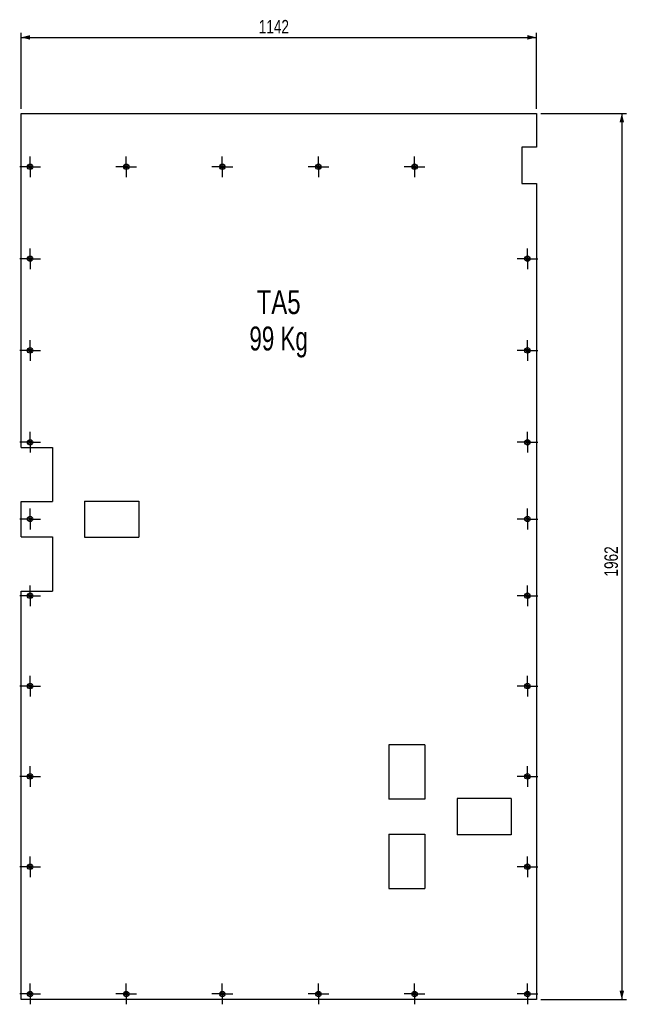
# Model space of a CAD drawing. Header units: millimetres. Extents: x 0 to 1189, y 0 to 841.
# Tile 17 of 18: x 660 to 794, y 377 to 595. Entities that reach past the tile are written whole.
import ezdxf

# ---------------------------------------------------------------- set-up
doc = ezdxf.new("R2010")
doc.units = ezdxf.units.MM
doc.linetypes.add('CENTERX2', pattern=[20.32, 12.7, -2.54, 2.54, -2.54])
for name, color, linetype in [('COTES', 1, 'Continuous'), ('NOTES', 6, 'Continuous'), ('TRAIT-MIXTES', 3, 'CENTERX2')]:
    doc.layers.add(name, color=color, linetype=linetype)
doc.layers.add('TRAIT-FORT', color=4, linetype='Continuous', lineweight=25)
doc.styles.add('SLDTEXTSTYLE0', font='TXT', dxfattribs={"width": 0.75})
doc.styles.add('SLDTEXTSTYLE2', font='TXT', dxfattribs={"width": 0.7})
doc.dimstyles.new('SLDDIMSTYLE2', dxfattribs={"dimtxt": 3, "dimasz": 2, "dimexe": 0, "dimexo": 0.0625, "dimgap": 0.75, "dimtad": 1, "dimdec": 0, "dimlfac": 10, "dimrnd": 1e-09, "dimzin": 12, "dimdsep": 46, "dimtxsty": 'SLDTEXTSTYLE0', "dimsah": 1, "dimcen": 0.09, "dimadec": 0, "dimazin": 3, "dimtfac": 1, "dimtdec": 0, "dimtofl": 0, "dimtmove": 0, "dimatfit": 3, "dimfxl": 1, "dimfrac": 2, "dimtolj": 1, "dimtzin": 12, "dimarcsym": 0})

# ---------------------------------------------------------------- blocks, each defined once
blk = doc.blocks.new('_D_25')
at = {"layer": 'COTES', "color": 1, "transparency": 16777216}
for p, q in [((660.19, 575.06), (660.19, 591.9)), ((660.19, 590.9), (774.37, 590.9)), ((774.37, 575.06), (774.37, 591.9))]:
    blk.add_line(p, q, dxfattribs=at)
for points in [[(660.19, 590.9), (662.19, 590.4), (662.19, 591.4)], [(774.37, 590.9), (772.37, 591.4), (772.37, 590.4)]]:
    blk.add_solid(points, dxfattribs=at)
at = {"layer": 'COTES', "color": 1, "transparency": 16777216, "insert": (712.85, 594.77), "char_height": 3, "attachment_point": 1, "style": 'SLDTEXTSTYLE0'}
blk.add_mtext('1142', dxfattribs=at)
blk = doc.blocks.new('_D_26')
at = {"layer": 'COTES', "color": 1, "transparency": 16777216}
for p, q in [((775.37, 574.06), (794.28, 574.06)), ((793.28, 574.06), (793.28, 377.86)), ((775.37, 377.86), (794.28, 377.86))]:
    blk.add_line(p, q, dxfattribs=at)
for points in [[(793.28, 574.06), (792.78, 572.06), (793.78, 572.06)], [(793.28, 377.86), (793.78, 379.86), (792.78, 379.86)]]:
    blk.add_solid(points, dxfattribs=at)
at = {"layer": 'COTES', "color": 1, "transparency": 16777216, "insert": (789.41, 471.52), "char_height": 3, "attachment_point": 1, "rotation": 90, "style": 'SLDTEXTSTYLE0'}
blk.add_mtext('1962', dxfattribs=at)
blk = doc.blocks.new('SW_NOTE_23')
at = {"layer": 'NOTES', "color": 0, "char_height": 5.292, "attachment_point": 2}
for s, insert, style in [('TA5', (6.04, 6.82), 'SLDTEXTSTYLE0'), ('99 Kg', (6.04, -1.23), 'SLDTEXTSTYLE2')]:
    blk.add_mtext(s, dxfattribs=dict(at, insert=insert, style=style))
blk = doc.blocks.new('SW_CENTERMARKSYMBOL_412')
at = {"layer": 'TRAIT-MIXTES', "color": 0}
for p, q in [((0, 2), (0, 2.3)), ((-2, 0), (-2.3, 0)), ((0, 0), (-2, 0)), ((0, 0), (0, 2)), ((0, 0), (0, -2)), ((0, 0), (2, 0)), ((2, 0), (2.3, 0)), ((0, -2), (0, -2.3))]:
    blk.add_line(p, q, dxfattribs=at)
blk = doc.blocks.new('SW_CENTERMARKSYMBOL_413')
at = {"layer": 'TRAIT-MIXTES', "color": 0}
for p, q in [((0, 2), (0, 2.3)), ((-2, 0), (-2.3, 0)), ((0, 0), (-2, 0)), ((0, 0), (0, 2)), ((0, 0), (0, -2)), ((0, 0), (2, 0)), ((2, 0), (2.3, 0)), ((0, -2), (0, -2.3))]:
    blk.add_line(p, q, dxfattribs=at)
blk = doc.blocks.new('SW_CENTERMARKSYMBOL_414')
at = {"layer": 'TRAIT-MIXTES', "color": 0}
for p, q in [((0, 2), (0, 2.3)), ((-2, 0), (-2.3, 0)), ((0, 0), (-2, 0)), ((0, 0), (0, 2)), ((0, 0), (0, -2)), ((0, 0), (2, 0)), ((2, 0), (2.3, 0)), ((0, -2), (0, -2.3))]:
    blk.add_line(p, q, dxfattribs=at)
blk = doc.blocks.new('SW_CENTERMARKSYMBOL_415')
at = {"layer": 'TRAIT-MIXTES', "color": 0}
for p, q in [((0, 2), (0, 2.3)), ((-2, 0), (-2.3, 0)), ((0, 0), (-2, 0)), ((0, 0), (0, 2)), ((0, 0), (0, -2)), ((0, 0), (2, 0)), ((2, 0), (2.3, 0)), ((0, -2), (0, -2.3))]:
    blk.add_line(p, q, dxfattribs=at)
blk = doc.blocks.new('SW_CENTERMARKSYMBOL_416')
at = {"layer": 'TRAIT-MIXTES', "color": 0}
for p, q in [((0, 2), (0, 2.3)), ((-2, 0), (-2.3, 0)), ((0, 0), (-2, 0)), ((0, 0), (0, 2)), ((0, 0), (0, -2)), ((0, 0), (2, 0)), ((2, 0), (2.3, 0)), ((0, -2), (0, -2.3))]:
    blk.add_line(p, q, dxfattribs=at)
blk = doc.blocks.new('SW_CENTERMARKSYMBOL_417')
at = {"layer": 'TRAIT-MIXTES', "color": 0}
for p, q in [((0, 2), (0, 2.3)), ((-2, 0), (-2.3, 0)), ((0, 0), (-2, 0)), ((0, 0), (0, 2)), ((0, 0), (0, -2)), ((0, 0), (2, 0)), ((2, 0), (2.3, 0)), ((0, -2), (0, -2.3))]:
    blk.add_line(p, q, dxfattribs=at)
blk = doc.blocks.new('SW_CENTERMARKSYMBOL_418')
at = {"layer": 'TRAIT-MIXTES', "color": 0}
for p, q in [((0, 2), (0, 2.3)), ((-2, 0), (-2.3, 0)), ((0, 0), (-2, 0)), ((0, 0), (0, 2)), ((0, 0), (0, -2)), ((0, 0), (2, 0)), ((2, 0), (2.3, 0)), ((0, -2), (0, -2.3))]:
    blk.add_line(p, q, dxfattribs=at)
blk = doc.blocks.new('SW_CENTERMARKSYMBOL_419')
at = {"layer": 'TRAIT-MIXTES', "color": 0}
for p, q in [((0, 2), (0, 2.3)), ((-2, 0), (-2.3, 0)), ((0, 0), (-2, 0)), ((0, 0), (0, 2)), ((0, 0), (0, -2)), ((0, 0), (2, 0)), ((2, 0), (2.3, 0)), ((0, -2), (0, -2.3))]:
    blk.add_line(p, q, dxfattribs=at)
blk = doc.blocks.new('SW_CENTERMARKSYMBOL_420')
at = {"layer": 'TRAIT-MIXTES', "color": 0}
for p, q in [((0, 2), (0, 2.3)), ((-2, 0), (-2.3, 0)), ((0, 0), (-2, 0)), ((0, 0), (0, 2)), ((0, 0), (0, -2)), ((0, 0), (2, 0)), ((2, 0), (2.3, 0)), ((0, -2), (0, -2.3))]:
    blk.add_line(p, q, dxfattribs=at)
blk = doc.blocks.new('SW_CENTERMARKSYMBOL_421')
at = {"layer": 'TRAIT-MIXTES', "color": 0}
for p, q in [((0, 2), (0, 2.3)), ((-2, 0), (-2.3, 0)), ((0, 0), (-2, 0)), ((0, 0), (0, 2)), ((0, 0), (0, -2)), ((0, 0), (2, 0)), ((2, 0), (2.3, 0)), ((0, -2), (0, -2.3))]:
    blk.add_line(p, q, dxfattribs=at)
blk = doc.blocks.new('SW_CENTERMARKSYMBOL_422')
at = {"layer": 'TRAIT-MIXTES', "color": 0}
for p, q in [((0, 2), (0, 2.3)), ((-2, 0), (-2.3, 0)), ((0, 0), (-2, 0)), ((0, 0), (0, 2)), ((0, 0), (0, -2)), ((0, 0), (2, 0)), ((2, 0), (2.3, 0)), ((0, -2), (0, -2.3))]:
    blk.add_line(p, q, dxfattribs=at)
blk = doc.blocks.new('SW_CENTERMARKSYMBOL_423')
at = {"layer": 'TRAIT-MIXTES', "color": 0}
for p, q in [((0, 2), (0, 2.3)), ((-2, 0), (-2.3, 0)), ((0, 0), (-2, 0)), ((0, 0), (0, 2)), ((0, 0), (0, -2)), ((0, 0), (2, 0)), ((2, 0), (2.3, 0)), ((0, -2), (0, -2.3))]:
    blk.add_line(p, q, dxfattribs=at)
blk = doc.blocks.new('SW_CENTERMARKSYMBOL_424')
at = {"layer": 'TRAIT-MIXTES', "color": 0}
for p, q in [((0, 2), (0, 2.3)), ((-2, 0), (-2.3, 0)), ((0, 0), (-2, 0)), ((0, 0), (0, 2)), ((0, 0), (0, -2)), ((0, 0), (2, 0)), ((2, 0), (2.3, 0)), ((0, -2), (0, -2.3))]:
    blk.add_line(p, q, dxfattribs=at)
blk = doc.blocks.new('SW_CENTERMARKSYMBOL_425')
at = {"layer": 'TRAIT-MIXTES', "color": 0}
for p, q in [((0, 2), (0, 2.3)), ((-2, 0), (-2.3, 0)), ((0, 0), (-2, 0)), ((0, 0), (0, 2)), ((0, 0), (0, -2)), ((0, 0), (2, 0)), ((2, 0), (2.3, 0)), ((0, -2), (0, -2.3))]:
    blk.add_line(p, q, dxfattribs=at)
blk = doc.blocks.new('SW_CENTERMARKSYMBOL_426')
at = {"layer": 'TRAIT-MIXTES', "color": 0}
for p, q in [((0, 2), (0, 2.3)), ((-2, 0), (-2.3, 0)), ((0, 0), (-2, 0)), ((0, 0), (0, 2)), ((0, 0), (0, -2)), ((0, 0), (2, 0)), ((2, 0), (2.3, 0)), ((0, -2), (0, -2.3))]:
    blk.add_line(p, q, dxfattribs=at)
blk = doc.blocks.new('SW_CENTERMARKSYMBOL_427')
at = {"layer": 'TRAIT-MIXTES', "color": 0}
for p, q in [((0, 2), (0, 2.3)), ((-2, 0), (-2.3, 0)), ((0, 0), (-2, 0)), ((0, 0), (0, 2)), ((0, 0), (0, -2)), ((0, 0), (2, 0)), ((2, 0), (2.3, 0)), ((0, -2), (0, -2.3))]:
    blk.add_line(p, q, dxfattribs=at)
blk = doc.blocks.new('SW_CENTERMARKSYMBOL_428')
at = {"layer": 'TRAIT-MIXTES', "color": 0}
for p, q in [((0, 2), (0, 2.3)), ((-2, 0), (-2.3, 0)), ((0, 0), (-2, 0)), ((0, 0), (0, 2)), ((0, 0), (0, -2)), ((0, 0), (2, 0)), ((2, 0), (2.3, 0)), ((0, -2), (0, -2.3))]:
    blk.add_line(p, q, dxfattribs=at)
blk = doc.blocks.new('SW_CENTERMARKSYMBOL_429')
at = {"layer": 'TRAIT-MIXTES', "color": 0}
for p, q in [((0, 2), (0, 2.3)), ((-2, 0), (-2.3, 0)), ((0, 0), (-2, 0)), ((0, 0), (0, 2)), ((0, 0), (0, -2)), ((0, 0), (2, 0)), ((2, 0), (2.3, 0)), ((0, -2), (0, -2.3))]:
    blk.add_line(p, q, dxfattribs=at)
blk = doc.blocks.new('SW_CENTERMARKSYMBOL_430')
at = {"layer": 'TRAIT-MIXTES', "color": 0}
for p, q in [((0, 2), (0, 2.3)), ((-2, 0), (-2.3, 0)), ((0, 0), (-2, 0)), ((0, 0), (0, 2)), ((0, 0), (0, -2)), ((0, 0), (2, 0)), ((2, 0), (2.3, 0)), ((0, -2), (0, -2.3))]:
    blk.add_line(p, q, dxfattribs=at)
blk = doc.blocks.new('SW_CENTERMARKSYMBOL_431')
at = {"layer": 'TRAIT-MIXTES', "color": 0}
for p, q in [((0, 2), (0, 2.3)), ((-2, 0), (-2.3, 0)), ((0, 0), (-2, 0)), ((0, 0), (0, 2)), ((0, 0), (0, -2)), ((0, 0), (2, 0)), ((2, 0), (2.3, 0)), ((0, -2), (0, -2.3))]:
    blk.add_line(p, q, dxfattribs=at)
blk = doc.blocks.new('SW_CENTERMARKSYMBOL_432')
at = {"layer": 'TRAIT-MIXTES', "color": 0}
for p, q in [((0, 2), (0, 2.3)), ((-2, 0), (-2.3, 0)), ((0, 0), (-2, 0)), ((0, 0), (0, 2)), ((0, 0), (0, -2)), ((0, 0), (2, 0)), ((2, 0), (2.3, 0)), ((0, -2), (0, -2.3))]:
    blk.add_line(p, q, dxfattribs=at)
blk = doc.blocks.new('SW_CENTERMARKSYMBOL_433')
at = {"layer": 'TRAIT-MIXTES', "color": 0}
for p, q in [((0, 2), (0, 2.3)), ((-2, 0), (-2.3, 0)), ((0, 0), (-2, 0)), ((0, 0), (0, 2)), ((0, 0), (0, -2)), ((0, 0), (2, 0)), ((2, 0), (2.3, 0)), ((0, -2), (0, -2.3))]:
    blk.add_line(p, q, dxfattribs=at)
blk = doc.blocks.new('SW_CENTERMARKSYMBOL_434')
at = {"layer": 'TRAIT-MIXTES', "color": 0}
for p, q in [((0, 2), (0, 2.3)), ((-2, 0), (-2.3, 0)), ((0, 0), (-2, 0)), ((0, 0), (0, 2)), ((0, 0), (0, -2)), ((0, 0), (2, 0)), ((2, 0), (2.3, 0)), ((0, -2), (0, -2.3))]:
    blk.add_line(p, q, dxfattribs=at)
blk = doc.blocks.new('SW_CENTERMARKSYMBOL_435')
at = {"layer": 'TRAIT-MIXTES', "color": 0}
for p, q in [((0, 2), (0, 2.3)), ((-2, 0), (-2.3, 0)), ((0, 0), (-2, 0)), ((0, 0), (0, 2)), ((0, 0), (0, -2)), ((0, 0), (2, 0)), ((2, 0), (2.3, 0)), ((0, -2), (0, -2.3))]:
    blk.add_line(p, q, dxfattribs=at)
blk = doc.blocks.new('SW_CENTERMARKSYMBOL_436')
at = {"layer": 'TRAIT-MIXTES', "color": 0}
for p, q in [((0, 2), (0, 2.3)), ((-2, 0), (-2.3, 0)), ((0, 0), (-2, 0)), ((0, 0), (0, 2)), ((0, 0), (0, -2)), ((0, 0), (2, 0)), ((2, 0), (2.3, 0)), ((0, -2), (0, -2.3))]:
    blk.add_line(p, q, dxfattribs=at)
blk = doc.blocks.new('SW_CENTERMARKSYMBOL_437')
at = {"layer": 'TRAIT-MIXTES', "color": 0}
for p, q in [((0, 2), (0, 2.3)), ((-2, 0), (-2.3, 0)), ((0, 0), (-2, 0)), ((0, 0), (0, 2)), ((0, 0), (0, -2)), ((0, 0), (2, 0)), ((2, 0), (2.3, 0)), ((0, -2), (0, -2.3))]:
    blk.add_line(p, q, dxfattribs=at)
blk = doc.blocks.new('SW_CENTERMARKSYMBOL_438')
at = {"layer": 'TRAIT-MIXTES', "color": 0}
for p, q in [((0, 2), (0, 2.3)), ((-2, 0), (-2.3, 0)), ((0, 0), (-2, 0)), ((0, 0), (0, 2)), ((0, 0), (0, -2)), ((0, 0), (2, 0)), ((2, 0), (2.3, 0)), ((0, -2), (0, -2.3))]:
    blk.add_line(p, q, dxfattribs=at)

msp = doc.modelspace()

# ---------------------------------------------------------------- linework, layer by layer
at = {"layer": 'TRAIT-FORT', "color": 4, "linetype": 'Continuous', "lineweight": 25}
for p, q in [((660.18905, 574.05639), (774.36905, 574.05639)), ((660.18905, 500.11138), (660.18905, 574.05639)), ((774.36905, 574.05639), (774.36905, 566.57153)), ((771.15647, 566.57153), (771.15647, 558.57153)), ((774.36905, 566.57153), (771.15647, 566.57153)), ((771.15647, 558.57153), (774.36905, 558.57153)), ((774.36905, 558.57153), (774.36905, 377.85739)), ((660.18905, 500.11138), (667.12985, 500.11138)), ((667.12985, 500.11138), (667.12985, 488.11138)), ((660.18905, 488.11138), (667.12985, 488.11138)), ((660.18905, 480.31403), (660.18905, 488.11138)), ((674.27485, 488.21271), (686.27485, 488.21271)), ((674.27485, 488.21271), (674.27485, 480.21271)), ((686.27485, 488.21271), (686.27485, 480.21271)), ((660.18905, 480.31403), (667.12985, 480.31403)), ((667.12985, 480.31403), (667.12985, 468.31403)), ((674.27485, 480.21271), (686.27485, 480.21271)), ((660.18905, 377.85739), (660.18905, 468.31403)), ((660.18905, 468.31403), (667.12985, 468.31403)), ((741.64444, 434.24925), (741.64444, 422.24925)), ((749.64444, 434.24925), (741.64444, 434.24925)), ((749.64444, 434.24925), (749.64444, 422.24925)), ((749.64444, 422.24925), (741.64444, 422.24925)), ((756.78959, 422.35051), (756.78959, 414.35051)), ((768.78959, 422.35051), (756.78959, 422.35051)), ((768.78959, 422.35051), (768.78959, 414.35051)), ((741.64429, 414.45183), (749.64429, 414.45183)), ((741.64429, 414.45183), (741.64429, 402.45183)), ((749.64429, 414.45183), (749.64429, 402.45183)), ((768.78959, 414.35051), (756.78959, 414.35051)), ((741.64429, 402.45183), (749.64429, 402.45183)), ((774.36905, 377.85739), (660.18905, 377.85739))]:
    msp.add_line(p, q, dxfattribs=at)
for centre, radius in [((662.18905, 562.25639), 0.6), ((662.18905, 562.25639), 0.3), ((683.48405, 562.25639), 0.6), ((683.48405, 562.25639), 0.3), ((704.77905, 562.25639), 0.6), ((704.77905, 562.25639), 0.3), ((726.07405, 562.25639), 0.6), ((726.07405, 562.25639), 0.3), ((747.36905, 562.25639), 0.6), ((747.36905, 562.25639), 0.3), ((662.18905, 541.88973), 0.6), ((662.18905, 541.88973), 0.3), ((772.36905, 541.88973), 0.6), ((772.36905, 541.88973), 0.3), ((662.18905, 521.58973), 0.6), ((662.18905, 521.58973), 0.3), ((772.36905, 521.58973), 0.6), ((772.36905, 521.58973), 0.3), ((662.18905, 501.25639), 0.6), ((662.18905, 501.25639), 0.3), ((772.36905, 501.25639), 0.6), ((772.36905, 501.25639), 0.3), ((662.18905, 484.25639), 0.6), ((662.18905, 484.25639), 0.3), ((772.36905, 484.25639), 0.6), ((772.36905, 484.25639), 0.3), ((662.18905, 467.25639), 0.6), ((662.18905, 467.25639), 0.3), ((772.36905, 467.25639), 0.6), ((772.36905, 467.25639), 0.3), ((662.18905, 447.25639), 0.6), ((662.18905, 447.25639), 0.3), ((772.36905, 447.25639), 0.6), ((772.36905, 447.25639), 0.3), ((662.18905, 427.25639), 0.6), ((662.18905, 427.25639), 0.3), ((772.36905, 427.25639), 0.6), ((772.36905, 427.25639), 0.3), ((662.18905, 407.25639), 0.6), ((772.36905, 407.25639), 0.6), ((662.18905, 407.25639), 0.3), ((772.36905, 407.25639), 0.3), ((662.18905, 379.10739), 0.6), ((662.18905, 379.10739), 0.3), ((683.48405, 379.10739), 0.6), ((683.48405, 379.10739), 0.3), ((704.77905, 379.10739), 0.6), ((704.77905, 379.10739), 0.3), ((726.07405, 379.10739), 0.6), ((726.07405, 379.10739), 0.3), ((747.36905, 379.10739), 0.6), ((747.36905, 379.10739), 0.3), ((772.36905, 379.10739), 0.6), ((772.36905, 379.10739), 0.3)]:
    msp.add_circle(centre, radius, dxfattribs=at)

# ---------------------------------------------------------------- block references
at = {"layer": 'NOTES', "color": 211}
msp.add_blockref('SW_NOTE_23', (711.21323, 528.10825), dxfattribs=at)
at = {"layer": 'TRAIT-MIXTES', "color": 3}
for name, p in [('SW_CENTERMARKSYMBOL_436', (662.18905, 562.25639)), ('SW_CENTERMARKSYMBOL_419', (683.48405, 562.25639)), ('SW_CENTERMARKSYMBOL_418', (704.77905, 562.25639)), ('SW_CENTERMARKSYMBOL_417', (726.07405, 562.25639)), ('SW_CENTERMARKSYMBOL_416', (747.36905, 562.25639)), ('SW_CENTERMARKSYMBOL_438', (662.18905, 541.88973)), ('SW_CENTERMARKSYMBOL_428', (772.36905, 541.88973)), ('SW_CENTERMARKSYMBOL_437', (662.18905, 521.58973)), ('SW_CENTERMARKSYMBOL_427', (772.36905, 521.58973)), ('SW_CENTERMARKSYMBOL_435', (662.18905, 501.25639)), ('SW_CENTERMARKSYMBOL_426', (772.36905, 501.25639)), ('SW_CENTERMARKSYMBOL_434', (662.18905, 484.25639)), ('SW_CENTERMARKSYMBOL_425', (772.36905, 484.25639)), ('SW_CENTERMARKSYMBOL_433', (662.18905, 467.25639)), ('SW_CENTERMARKSYMBOL_424', (772.36905, 467.25639)), ('SW_CENTERMARKSYMBOL_432', (662.18905, 447.25639)), ('SW_CENTERMARKSYMBOL_423', (772.36905, 447.25639)), ('SW_CENTERMARKSYMBOL_429', (662.18905, 427.25639)), ('SW_CENTERMARKSYMBOL_422', (772.36905, 427.25639)), ('SW_CENTERMARKSYMBOL_430', (662.18905, 407.25639)), ('SW_CENTERMARKSYMBOL_421', (772.36905, 407.25639)), ('SW_CENTERMARKSYMBOL_431', (662.18905, 379.10739)), ('SW_CENTERMARKSYMBOL_412', (683.48405, 379.10739)), ('SW_CENTERMARKSYMBOL_413', (704.77905, 379.10739)), ('SW_CENTERMARKSYMBOL_414', (726.07405, 379.10739)), ('SW_CENTERMARKSYMBOL_415', (747.36905, 379.10739)), ('SW_CENTERMARKSYMBOL_420', (772.36905, 379.10739))]:
    msp.add_blockref(name, p, dxfattribs=at)

# ---------------------------------------------------------------- dimensions: what is measured, and where the dimension line sits
at = {"layer": 'COTES', "color": 1}
dim = msp.add_linear_dim(base=(774.36905, 590.8988), p1=(660.18905, 574.05639), p2=(774.36905, 574.05639), dimstyle='SLDDIMSTYLE2', dxfattribs=at)
dim.commit()
dim.dimension.update_dxf_attribs({"geometry": '_D_25', "text_midpoint": (717.27905, 590.8988), "dimtype": 160})
dim = msp.add_linear_dim(base=(793.27516, 377.85739), p1=(774.36905, 574.05639), p2=(774.36905, 377.85739), angle=90, dimstyle='SLDDIMSTYLE2', dxfattribs=at)
dim.commit()
dim.dimension.update_dxf_attribs({"geometry": '_D_26', "text_midpoint": (793.27516, 475.95689), "dimtype": 160})

doc.saveas('drawing.dxf')
